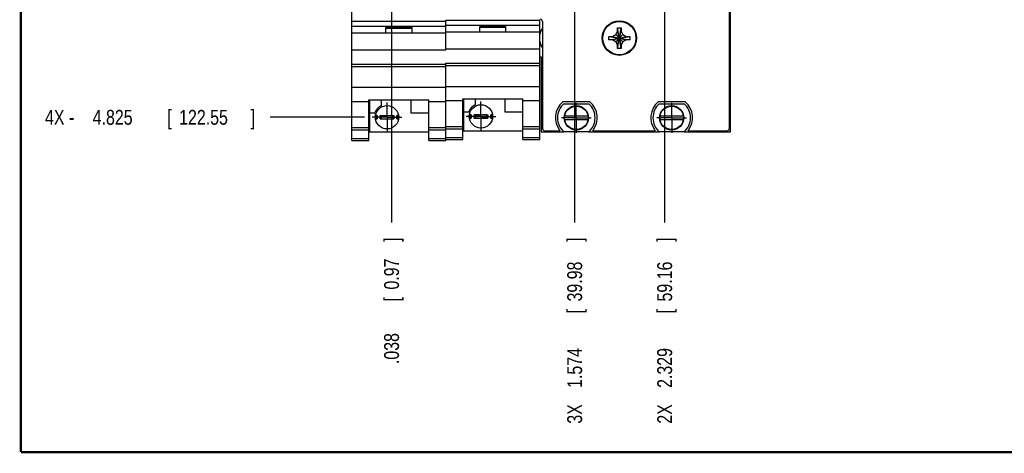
# Model space of a CAD drawing. Header units: inches. Extents: x 0.2 to 16.8, y 0.1 to 10.8.
# Tile 1 of 20: x 0.2 to 8.5, y 0.2 to 3.9. Entities that reach past the tile are written whole.
import ezdxf

# ---------------------------------------------------------------- set-up
doc = ezdxf.new("R2010")
doc.units = ezdxf.units.IN
doc.header["$LTSCALE"] = 0.935
doc.header["$MEASUREMENT"] = 0
doc.linetypes.add('CENTER', pattern=[0.6, 0.375, -0.075, 0.075, -0.075])
doc.layers.get('0').update_dxf_attribs({"linetype": 'CONTINUOUS'})
doc.layers.add('DEFAULT_1', color=7, linetype='CENTER')
doc.layers.add('DIMENSIONS', color=7, linetype='CONTINUOUS')
doc.styles.get("Standard").update_dxf_attribs({"font": 'txt', "width": 0.8})
doc.dimstyles.new('DIMSTYLE_1', dxfattribs={"dimtxt": 0.125, "dimasz": 0.18, "dimexe": 0.18, "dimexo": 0.0625, "dimgap": 0.09, "dimtad": 0, "dimtih": 1, "dimtoh": 1, "dimdec": 3, "dimzin": 4, "dimdsep": 46, "dimtxsty": 'STANDARD', "dimblk": '_FILLED', "dimblk1": '_FILLED', "dimblk2": '_FILLED', "dimcen": 0.09, "dimadec": 0, "dimazin": 0, "dimtp": 0.01, "dimtm": 0.01, "dimtfac": 1, "dimtdec": 3, "dimtofl": 0, "dimtmove": 0, "dimatfit": 3, "dimldrblk": '_FILLED', "dimfxl": 1, "dimtolj": 1, "dimtzin": 4, "dimarcsym": 0})

# ---------------------------------------------------------------- blocks, each defined once
blk = doc.blocks.new('*D4')
at = {"layer": 'DIMENSIONS', "color": 2, "linetype": 'CONTINUOUS'}
blk.add_line((3.134, 3.067), (2.3401, 3.067), dxfattribs=at)
at = {"layer": 'DIMENSIONS', "color": 2, "linetype": 'CONTINUOUS', "width": 0.8}
for s, p in [('[', (1.4776, 3.0045)), (']', (2.1776, 3.0045)), ('4X -', (0.4526, 3.0045)), ('4.825', (0.8526, 3.0045)), ('122.55', (1.5776, 3.0045))]:
    blk.add_text(s, height=0.125, dxfattribs=at).set_placement(p)
blk = doc.blocks.new('_FILLED')
at = {"color": 0, "linetype": 'BYBLOCK'}
blk.add_solid([(0, 0), (-1, 0.174), (-1, -0.174)], dxfattribs=at)
blk = doc.blocks.new('*D18')
at = {"layer": 'DIMENSIONS', "color": 2, "linetype": 'CONTINUOUS'}
blk.add_line((4.8956, 5.5195), (4.8956, 2.1845), dxfattribs=at)
at = {"layer": 'DIMENSIONS', "color": 2, "linetype": 'CONTINUOUS', "width": 0.8}
for s, p in [(']', (4.9581, 2.022)), ('39.98', (4.9581, 1.522)), ('[', (4.9581, 1.422)), ('1.574', (4.9581, 0.797)), ('3X ', (4.9581, 0.497))]:
    blk.add_text(s, height=0.125, rotation=90, dxfattribs=at).set_placement(p)
blk = doc.blocks.new('*D19')
at = {"layer": 'DIMENSIONS', "color": 2, "linetype": 'CONTINUOUS'}
blk.add_line((3.3596, 4.0598), (3.3596, 2.1845), dxfattribs=at)
at = {"layer": 'DIMENSIONS', "color": 2, "linetype": 'CONTINUOUS', "width": 0.8}
for s, p in [(']', (3.4221, 2.022)), ('0.97', (3.4221, 1.622)), ('[', (3.4221, 1.522)), ('.038', (3.4221, 0.997))]:
    blk.add_text(s, height=0.125, rotation=90, dxfattribs=at).set_placement(p)
blk = doc.blocks.new('*D20')
at = {"layer": 'DIMENSIONS', "color": 2, "linetype": 'CONTINUOUS'}
blk.add_line((5.6506, 4.1288), (5.6506, 2.1845), dxfattribs=at)
at = {"layer": 'DIMENSIONS', "color": 2, "linetype": 'CONTINUOUS', "width": 0.8}
for s, p in [(']', (5.7131, 2.022)), ('59.16', (5.7131, 1.522)), ('[', (5.7131, 1.422)), ('2.329', (5.7131, 0.797)), ('2X ', (5.7131, 0.497))]:
    blk.add_text(s, height=0.125, rotation=90, dxfattribs=at).set_placement(p)

msp = doc.modelspace()

# ---------------------------------------------------------------- linework, layer by layer
at = {"color": 7, "linetype": 'CONTINUOUS'}
for p, q in [((3.0276, 2.872), (3.0276, 8.0097)), ((6.1936, 2.9747), (6.1936, 7.9797)), ((6.2036, 2.9447), (6.2036, 8.0097)), ((3.0276, 3.874), (3.8156, 3.874)), ((3.0276, 3.831), (3.8156, 3.831)), ((3.3116, 3.821), (3.5316, 3.821)), ((3.3116, 3.774), (3.3116, 3.821)), ((3.3116, 3.814), (3.5316, 3.814)), ((3.5316, 3.774), (3.5316, 3.821)), ((3.8156, 3.8818), (4.6036, 3.8818)), ((3.8156, 3.634), (3.8156, 3.8818)), ((3.8156, 3.8388), (4.6036, 3.8388)), ((4.0996, 3.8288), (4.3196, 3.8288)), ((4.0996, 3.7818), (4.0996, 3.8288)), ((4.0996, 3.8218), (4.3196, 3.8218)), ((4.3196, 3.7818), (4.3196, 3.8288)), ((4.6036, 2.8798), (4.6036, 3.8818)), ((4.6256, 3.8697), (4.6256, 2.9747)), ((5.2561, 3.8187), (5.2851, 3.8187)), ((5.2851, 3.6447), (5.2561, 3.8187)), ((5.2561, 3.7897), (5.2561, 3.8187)), ((5.2561, 3.6447), (5.2851, 3.8187)), ((5.2851, 3.8187), (5.2851, 3.7897)), ((3.8156, 3.774), (3.0276, 3.774)), ((4.6036, 3.7818), (3.8156, 3.7818)), ((5.1836, 3.7172), (5.3576, 3.7462)), ((5.1836, 3.7462), (5.2126, 3.7462)), ((5.1836, 3.7462), (5.3576, 3.7172)), ((5.1836, 3.7172), (5.1836, 3.7462)), ((5.2126, 3.7172), (5.1836, 3.7172)), ((5.2126, 3.7462), (5.2402, 3.7621)), ((5.2126, 3.7172), (5.3286, 3.7462)), ((5.2126, 3.7462), (5.3286, 3.7172)), ((5.2402, 3.7013), (5.2126, 3.7172)), ((5.2402, 3.7621), (5.2561, 3.7897)), ((5.3011, 3.7013), (5.2402, 3.7621)), ((5.2402, 3.7013), (5.3011, 3.7621)), ((5.2851, 3.6737), (5.2561, 3.7897)), ((5.2561, 3.6737), (5.2851, 3.7897)), ((5.2851, 3.7897), (5.3011, 3.7621)), ((5.3011, 3.7621), (5.3286, 3.7462)), ((5.3286, 3.7172), (5.3011, 3.7013)), ((5.3286, 3.7462), (5.3576, 3.7462)), ((5.3576, 3.7172), (5.3286, 3.7172)), ((5.3576, 3.7462), (5.3576, 3.7172)), ((3.8156, 3.6418), (4.6036, 3.6418)), ((5.2561, 3.6737), (5.2402, 3.7013)), ((5.2561, 3.6447), (5.2561, 3.6737)), ((5.2851, 3.6447), (5.2561, 3.6447)), ((5.3011, 3.7013), (5.2851, 3.6737)), ((5.2851, 3.6737), (5.2851, 3.6447)), ((3.0276, 3.634), (3.8156, 3.634)), ((4.6036, 3.5747), (4.6156, 3.5747)), ((4.6156, 3.5747), (4.6156, 2.9447)), ((3.0276, 3.514), (3.8156, 3.514)), ((3.0276, 3.4945), (3.8156, 3.4945)), ((3.8156, 3.5218), (4.6036, 3.5218)), ((3.8156, 2.872), (3.8156, 3.5218)), ((3.8156, 3.5023), (4.6036, 3.5023)), ((3.0276, 3.3187), (3.8156, 3.3187)), ((3.8156, 3.3265), (4.6036, 3.3265)), ((3.9576, 3.2221), (4.4616, 3.2221)), ((3.9576, 2.8798), (3.9576, 3.2221)), ((3.9636, 3.2221), (3.9636, 2.9528)), ((4.0606, 3.2221), (4.0606, 3.1722)), ((4.3106, 3.2221), (4.3106, 3.1128)), ((4.4616, 2.8798), (4.4616, 3.2221)), ((3.0276, 3.199), (3.1696, 3.199)), ((3.1696, 3.2143), (3.6736, 3.2143)), ((3.1696, 2.872), (3.1696, 3.2143)), ((3.1756, 3.2143), (3.1756, 2.945)), ((3.2726, 3.2143), (3.2726, 3.1644)), ((3.5226, 3.2143), (3.5226, 3.105)), ((3.6736, 2.872), (3.6736, 3.2143)), ((3.6736, 3.199), (3.8156, 3.199)), ((3.8156, 3.2068), (3.9576, 3.2068)), ((4.4616, 3.2068), (4.6036, 3.2068)), ((5.0234, 3.1957), (4.7959, 3.1957)), ((4.8059, 3.1812), (5.0134, 3.1812)), ((5.8234, 3.1957), (5.5959, 3.1957)), ((5.6059, 3.1812), (5.8134, 3.1812)), ((3.1756, 3.105), (3.2195, 3.105)), ((3.2396, 3.0808), (3.2246, 3.0808)), ((3.2731, 3.0787), (3.2646, 3.0808)), ((3.2646, 3.0808), (3.3787, 3.0808)), ((3.2646, 3.0532), (3.2646, 3.0808)), ((3.3079, 3.0787), (3.2731, 3.0787)), ((3.2731, 3.0787), (3.2731, 3.0553)), ((3.3079, 3.0787), (3.3079, 3.0808)), ((3.3354, 3.0787), (3.3354, 3.0808)), ((3.3702, 3.0787), (3.3354, 3.0787)), ((3.3702, 3.0787), (3.3787, 3.0808)), ((3.3702, 3.0553), (3.3702, 3.0787)), ((3.3787, 3.0808), (3.3787, 3.0532)), ((3.4187, 3.0808), (3.4037, 3.0808)), ((3.5226, 3.105), (3.6736, 3.105)), ((3.9636, 3.1128), (4.0075, 3.1128)), ((4.0276, 3.0886), (4.0126, 3.0886)), ((4.0126, 3.061), (4.0276, 3.061)), ((4.0611, 3.0865), (4.0526, 3.0886)), ((4.0526, 3.0886), (4.1667, 3.0886)), ((4.0526, 3.061), (4.0526, 3.0886)), ((4.0611, 3.0631), (4.0526, 3.061)), ((4.0526, 3.061), (4.1667, 3.061)), ((4.0959, 3.0865), (4.0611, 3.0865)), ((4.0611, 3.0865), (4.0611, 3.0631)), ((4.0611, 3.0631), (4.0959, 3.0631)), ((4.0959, 3.0865), (4.0959, 3.0886)), ((4.0959, 3.0631), (4.0959, 3.061)), ((4.1234, 3.0865), (4.1234, 3.0886)), ((4.1582, 3.0865), (4.1234, 3.0865)), ((4.1234, 3.0631), (4.1582, 3.0631)), ((4.1234, 3.0631), (4.1234, 3.061)), ((4.1582, 3.0865), (4.1667, 3.0886)), ((4.1582, 3.0631), (4.1582, 3.0865)), ((4.1582, 3.0631), (4.1667, 3.061)), ((4.1667, 3.0886), (4.1667, 3.061)), ((4.2067, 3.0886), (4.1917, 3.0886)), ((4.1917, 3.061), (4.2067, 3.061)), ((4.3106, 3.1128), (4.4616, 3.1128)), ((5.0067, 3.0765), (4.8126, 3.0765)), ((5.8067, 3.0765), (5.6126, 3.0765)), ((3.0276, 2.982), (3.1696, 2.982)), ((3.2246, 3.0532), (3.2396, 3.0532)), ((3.2731, 3.0553), (3.2646, 3.0532)), ((3.2646, 3.0532), (3.3787, 3.0532)), ((3.2731, 3.0553), (3.3079, 3.0553)), ((3.3079, 3.0553), (3.3079, 3.0532)), ((3.3354, 3.0553), (3.3702, 3.0553)), ((3.3354, 3.0553), (3.3354, 3.0532)), ((3.3702, 3.0553), (3.3787, 3.0532)), ((3.4037, 3.0532), (3.4187, 3.0532)), ((3.6736, 2.982), (3.8156, 2.982)), ((3.8156, 2.9898), (3.9576, 2.9898)), ((4.4616, 2.9898), (4.6036, 2.9898)), ((4.8126, 3.0489), (5.0067, 3.0489)), ((5.6126, 3.0489), (5.8067, 3.0489)), ((3.0276, 2.9628), (3.1696, 2.9628)), ((3.1756, 2.945), (3.6736, 2.945)), ((3.6736, 2.9628), (3.8156, 2.9628)), ((3.8156, 2.9706), (3.9576, 2.9706)), ((3.8156, 2.8977), (3.9576, 2.8977)), ((3.9636, 2.9528), (4.4616, 2.9528)), ((4.4616, 2.9706), (4.6036, 2.9706)), ((4.4616, 2.8977), (4.6036, 2.8977)), ((4.6156, 2.9447), (4.8053, 2.9447)), ((4.6456, 2.9547), (4.7719, 2.9547)), ((5.0134, 2.9442), (4.8059, 2.9442)), ((5.014, 2.9447), (5.6053, 2.9447)), ((5.0473, 2.9547), (5.5719, 2.9547)), ((5.8134, 2.9442), (5.6059, 2.9442)), ((5.814, 2.9447), (6.2036, 2.9447)), ((5.8473, 2.9547), (6.1736, 2.9547)), ((3.0276, 2.8899), (3.1696, 2.8899)), ((3.0276, 2.872), (3.1696, 2.872)), ((3.6736, 2.8899), (3.8156, 2.8899)), ((3.6736, 2.872), (3.8156, 2.872)), ((3.8156, 2.8798), (3.9576, 2.8798)), ((4.4616, 2.8798), (4.6036, 2.8798))]:
    msp.add_line(p, q, dxfattribs=at)
at = {"color": 7, "linetype": 'CONTINUOUS', "const_width": 0.02}
for points in [[(0.25, 10.7586), (0.25, 0.2586)], [(0.25, 0.2586), (16.75, 0.2586)]]:
    msp.add_lwpolyline(points, dxfattribs=at)
at = {"color": 7, "linetype": 'CONTINUOUS'}
for centre, radius in [((5.2706, 3.7317), 0.145), ((5.2706, 3.7317), 0.1395), ((3.3216, 3.067), 0.098), ((4.1096, 3.0748), 0.098), ((4.9096, 3.0627), 0.1025), ((4.9096, 3.0627), 0.098), ((5.7096, 3.0627), 0.1025), ((5.7096, 3.0627), 0.098)]:
    msp.add_circle(centre, radius, dxfattribs=at)
for centre, radius, start, end in [((4.6056, 3.8697), 0.02, 0, 90), ((4.7506, 3.7317), 0.15, 146.44269, 168.42768), ((4.7506, 3.7317), 0.15, 191.49729, 213.55731), ((3.3216, 3.067), 0.109, 116.71426, 159.59683), ((4.1096, 3.0748), 0.109, 116.71426, 159.59683), ((4.9096, 3.0627), 0.175, 130.5358, 218.10779), ((4.9096, 3.0627), 0.1575, 131.20295, 228.79705), ((4.9096, 3.0627), 0.1575, 311.20295, 48.79705), ((4.9096, 3.0627), 0.175, 321.89221, 49.4642), ((5.7096, 3.0627), 0.175, 130.5358, 218.10779), ((5.7096, 3.0627), 0.1575, 131.20295, 228.79705), ((5.7096, 3.0627), 0.1575, 311.20295, 48.79705), ((5.7096, 3.0627), 0.175, 321.89221, 49.4642), ((3.3216, 3.067), 0.0956, 171.71661, 188.28339), ((3.3216, 3.067), 0.0956, 351.71661, 8.28339), ((4.1096, 3.0748), 0.0956, 171.71661, 188.28339), ((4.1096, 3.0748), 0.0956, 351.71661, 8.28339), ((4.6456, 2.9747), 0.02, 180, 270), ((6.1736, 2.9747), 0.02, 270, 360)]:
    msp.add_arc(centre, radius, start, end, dxfattribs=at)
at = {"color": 9, "linetype": 'CONTINUOUS'}
for centre, radius, start, end in [((3.3216, 3.067), 0.0947, 171.63626, 188.36374), ((3.3216, 3.067), 0.0832, 170.46641, 189.53359), ((3.3216, 3.067), 0.0832, 350.46641, 9.53359), ((3.3216, 3.067), 0.0947, 351.63626, 8.36374), ((4.1096, 3.0748), 0.0947, 171.63626, 188.36374), ((4.1096, 3.0748), 0.0832, 170.46641, 189.53359), ((4.1096, 3.0748), 0.0832, 350.46641, 9.53359), ((4.1096, 3.0748), 0.0947, 351.63626, 8.36374)]:
    msp.add_arc(centre, radius, start, end, dxfattribs=at)
at = {"layer": 'DEFAULT_1', "color": 7, "linetype": 'CENTER'}
for p, q in [((3.3216, 3.067), (3.3216, 3.1921)), ((4.1096, 3.0748), (4.1096, 3.1999)), ((4.9096, 3.0627), (4.9096, 3.1878)), ((5.7096, 3.0627), (5.7096, 3.1878)), ((3.3216, 3.067), (3.1965, 3.067)), ((3.3216, 3.067), (3.4467, 3.067)), ((3.3216, 3.067), (3.3216, 2.9419)), ((4.1096, 3.0748), (3.9845, 3.0748)), ((4.1096, 3.0748), (4.2347, 3.0748)), ((4.1096, 3.0748), (4.1096, 2.9497)), ((4.9096, 3.0627), (4.7845, 3.0627)), ((4.9096, 3.0627), (5.0347, 3.0627)), ((4.9096, 3.0627), (4.9096, 2.9376)), ((5.7096, 3.0627), (5.5845, 3.0627)), ((5.7096, 3.0627), (5.8347, 3.0627)), ((5.7096, 3.0627), (5.7096, 2.9376))]:
    msp.add_line(p, q, dxfattribs=at)

# ---------------------------------------------------------------- dimensions: what is measured, and where the dimension line sits
at = {"layer": 'DIMENSIONS', "color": 2, "linetype": 'CONTINUOUS'}
for feature_location, offset, dtype, origin, text, picture, middle in [((3.134, 3.067), (-0.7939, 0), 0, (3.1965, 7.8917), '4X -<>', '*D4', (1.3651, 3.067)), ((4.8956, 5.5195), (0, -3.335), 1, (3.3216, 7.8917), '3X <>', '*D18', (4.8956, 1.3095)), ((5.6506, 4.1288), (0, -1.9443), 1, (3.3216, 7.8917), '2X <>', '*D20', (5.6506, 1.3095))]:
    dim = msp.add_ordinate_dim(feature_location=feature_location, offset=offset, dtype=dtype, origin=origin, text=text, dimstyle='DIMSTYLE_1', dxfattribs=at)
    dim.commit()
    dim.dimension.update_dxf_attribs({"geometry": picture, "text_midpoint": middle})
dim = msp.add_ordinate_dim(feature_location=(3.3596, 4.0598), offset=(0, -1.8753), dtype=1, origin=(3.3216, 7.8917), dimstyle='DIMSTYLE_1', dxfattribs=at)
dim.commit()
dim.dimension.update_dxf_attribs({"geometry": '*D19', "text_midpoint": (3.3596, 1.5595)})

doc.saveas('drawing.dxf')
